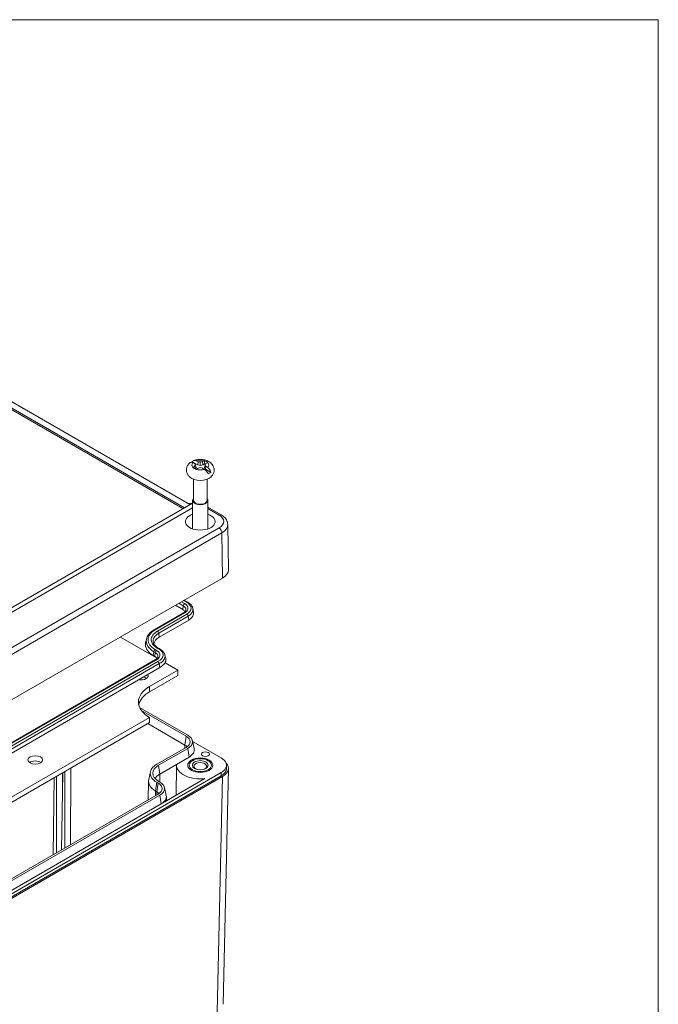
# Model space of a CAD drawing. Header units: millimetres. Extents: x 16 to 962, y 16 to 740.
# Tile 9 of 9: x 810 to 952, y 511 to 729. Entities that reach past the tile are written whole.
import ezdxf

# ---------------------------------------------------------------- set-up
doc = ezdxf.new("R2010")
doc.units = ezdxf.units.MM
doc.header["$LTSCALE"] = 3.5
for name, color, linetype, lineweight in [('Sketch Geometry (ANSI)', 7, 'Continuous', 9), ('Visible (ANSI)', 7, 'Continuous', 9), ('Visible Narrow (ANSI)', 7, 'Continuous', 9)]:
    doc.layers.add(name, color=color, linetype=linetype, lineweight=lineweight)

# ---------------------------------------------------------------- blocks, each defined once
blk = doc.blocks.new('Borders Hammond border')
at = {"layer": 'Sketch Geometry (ANSI)'}
for p, q in [((271.9, 208.4), (7.5, 208.4)), ((271.9, 7.5), (271.9, 208.4))]:
    blk.add_line(p, q, dxfattribs=at)

msp = doc.modelspace()

# ---------------------------------------------------------------- linework, layer by layer
at = {"layer": 'Visible (ANSI)'}
for p, q in [((848.0253, 622.0739), (743.5716, 682.3803)), ((742.3327, 681.6667), (846.7893, 621.3587)), ((846.4773, 621.1785), (742.3327, 681.3064)), ((848.5478, 631.5687), (849.7457, 630.8771)), ((849.0673, 630.6038), (849.1811, 629.9519)), ((849.2153, 629.9376), (849.3972, 630.2274)), ((849.2411, 630.9071), (849.3972, 630.2274)), ((849.8242, 631.6086), (849.7457, 630.8771)), ((849.7457, 630.8771), (850.3159, 630.7577)), ((850.3159, 631.5277), (850.3159, 630.7577)), ((850.3159, 630.7577), (850.886, 630.8771)), ((850.8076, 631.6086), (850.886, 630.8771)), ((850.886, 630.8771), (851.2592, 631.0925)), ((851.3907, 630.9071), (851.2345, 630.2274)), ((851.2345, 630.2274), (851.4412, 629.8982)), ((851.5645, 630.6038), (851.4412, 629.8982)), ((852.6392, 629.2065), (851.4412, 629.8982)), ((848.8152, 627.6996), (848.8152, 623.0259)), ((851.8165, 627.6996), (851.8165, 623.0259)), ((785.6136, 586.0389), (846.7893, 621.3587)), ((848.6184, 621.3687), (785.7467, 585.0697)), ((846.7893, 621.3587), (848.6184, 622.4147)), ((847.5698, 622.3369), (848.6184, 622.428)), ((848.6184, 622.4148), (848.0253, 622.0739)), ((848.6184, 623.0259), (848.6184, 616.7108)), ((852.0134, 623.0259), (852.0134, 616.7108)), ((852.0134, 621.49), (854.9333, 619.8042)), ((856.547, 607.6375), (856.3956, 617.6484)), ((787.2065, 566.5355), (855.2657, 605.8295)), ((846.4215, 598.8563), (844.8047, 599.7898)), ((847.5465, 600.4729), (846.7672, 600.9228)), ((846.6259, 598.1295), (840.1294, 594.3787)), ((848.6709, 599.1071), (848.8372, 598.3427)), ((841.2544, 592.7621), (847.751, 596.5129)), ((832.6375, 592.7651), (840.6501, 588.139)), ((838.3964, 592.295), (838.2301, 591.5306)), ((840.2343, 588.497), (839.9249, 588.6756)), ((842.4957, 588.7487), (842.6621, 587.9843)), ((840.4388, 587.7702), (797.7472, 563.1222)), ((842.5219, 587.0583), (845.3671, 585.4157)), ((798.8722, 561.5056), (841.3485, 586.0293)), ((845.3671, 585.4157), (839.0809, 581.7864)), ((839.0809, 580.625), (845.3671, 584.2543)), ((845.3671, 585.4157), (845.3671, 584.2543)), ((836.9058, 577.1778), (847.5683, 571.0219)), ((837.298, 576.5096), (847.1857, 570.801)), ((839.0809, 574.9814), (797.4821, 550.9643)), ((797.4821, 549.8029), (839.0809, 573.82)), ((838.6992, 573.5996), (846.9129, 568.8574)), ((839.0809, 574.9814), (839.0809, 573.82)), ((848.5808, 569.8275), (848.9635, 568.0692)), ((854.9565, 565.9995), (848.6174, 569.6594)), ((847.1857, 568.3427), (840.6891, 564.592)), ((847.5683, 568.1219), (841.0717, 564.3711)), ((841.3445, 562.4275), (845.0762, 564.582)), ((845.0661, 564.4203), (844.9588, 557.7271)), ((847.841, 566.1783), (845.0762, 564.582)), ((786.897, 523.4907), (854.9565, 562.7849)), ((819.6381, 545.651), (819.8964, 562.7439)), ((819.838, 562.7101), (819.819, 557.6219)), ((820.3476, 546.0607), (820.3476, 563.0043)), ((821.7022, 563.7864), (821.6387, 546.8061)), ((839.3024, 562.9563), (838.9197, 561.198)), ((856.5307, 563.6447), (855.3478, 511.4778)), ((856.1096, 564.4133), (856.121, 563.6989)), ((786.9051, 522.7716), (854.9646, 562.0658)), ((855.2497, 561.8918), (787.2063, 522.607)), ((817.7492, 544.5605), (818.0076, 561.6533)), ((818.4915, 544.989), (818.4915, 561.9327)), ((838.8789, 560.8481), (838.8127, 556.7215)), ((840.6891, 560.6203), (840.9985, 560.4417)), ((841.0717, 560.8412), (841.3811, 560.6626)), ((851.3574, 561.4214), (841.9632, 555.9976)), ((840.9985, 557.9834), (798.3069, 533.3355)), ((840.4164, 558.6767), (840.7257, 558.4981)), ((842.3936, 559.4682), (842.7764, 557.7099)), ((841.3811, 557.7626), (798.6895, 533.1146)), ((841.6538, 555.819), (798.9622, 531.171)), ((842.8311, 557.4477), (842.8462, 556.5074))]:
    msp.add_line(p, q, dxfattribs=at)
for centre, major_axis, ratio, start_param, end_param in [((850.3159, 630.2274), (2.9196, 0), 0.57735027, 2.22131758, 2.33504902), ((850.3159, 630.8328), (1.9015, 0), 0.57735027, 3.64815864, 4.205823), ((851.5882, 620.8119), (-8.3095, 10.6402), 0.4683232, 5.51578513, 5.55915793), ((851.5882, 619.3427), (4.7264, 12.6461), 0.66883484, 0.77278686, 0.81615965), ((851.578, 620.2757), (-4.619, 12.7439), 0.1738002, 5.63324007, 5.67175713), ((851.578, 619.7473), (0.7602, 13.5338), 0.37431185, 0.62267118, 0.66118824), ((849.0435, 619.3427), (4.7264, -12.6461), 0.66883484, 2.55136228, 2.59473507), ((849.0435, 620.8119), (-8.3095, -10.6402), 0.4683232, 4.09154931, 4.13492211), ((849.8583, 619.2828), (10.3048, -8.8065), 0.8562039, 2.16665026, 2.20516732), ((849.8583, 620.7402), (-12.1421, -6.026), 0.65569226, 4.36194198, 4.40045903), ((850.7734, 619.2828), (10.3048, 8.8065), 0.8562039, 0.93642534, 0.97494239), ((850.7734, 620.7402), (-12.1421, 6.026), 0.65569226, 5.02431893, 5.06283599), ((851.5882, 619.3427), (4.7264, 12.6461), 0.66883484, 0.54685758, 0.59023037), ((851.5882, 620.8119), (-8.3095, 10.6402), 0.4683232, 5.28985585, 5.33322865), ((850.3159, 630.8328), (-1.9015, 0), 0.57735027, 3.64815864, 4.205823), ((850.3159, 630.2274), (1.7707, 0), 0.57735027, 0.87057964, 1.0089682), ((849.0537, 620.2757), (-4.619, -12.7439), 0.1738002, 3.75302083, 3.79153789), ((849.0537, 619.7473), (0.7602, -13.5338), 0.37431185, 2.48040441, 2.51892147), ((849.0435, 620.8119), (-8.3095, -10.6402), 0.4683232, 3.86562003, 3.90899283), ((849.0435, 619.3427), (4.7264, -12.6461), 0.66883484, 2.325433, 2.3688058), ((850.3159, 629.0485), (-2.7768, 0), 0.57735027, 0.57934176, 2.56225089), ((850.3159, 630.2274), (-2.9196, 0), 0.57735027, 2.22131758, 2.4910714), ((850.3159, 623.0259), (1.6975, 0), 0.57735027, 2.655191, 6.76958696), ((850.3159, 623.0259), (1.5006, 0), 0.57735027, 3.14159265, 6.28318531), ((850.3159, 618.332), (3.2812, 0), 0.57735027, 2.11452828, 7.31024968), ((852.1718, 607.6155), (4.3753, 0), 0.5773063, 5.49782522, 6.29191129), ((845.0568, 598.0684), (1.93, 0), 0.57735027, 0.25511575, 0.78539816), ((845.0568, 598.0684), (3.8102, 0), 0.57735027, 5.49778714, 6.40819263), ((844.1287, 591.1027), (-4.0648, 0), 0.57735027, 5.49778714, 6.23678368), ((844.1287, 591.1027), (-5.945, 0), 0.57735027, 6.15817798, 7.06858347), ((838.8696, 587.7091), (1.93, 0), 0.57735027, 0.25511575, 0.78539816), ((838.8696, 587.7091), (3.8223, 0), 0.57735027, 5.41805456, 6.40819263), ((837.1636, 584.218), (1.6335, 0), 0.57735027, 4.3976758, 6.59789849), ((837.1636, 583.0566), (-1.6335, 0), 0.57735027, 3.80488192, 4.35740958), ((844.9742, 578.3839), (-8.3344, 0), 0.57735027, 5.49778714, 7.06858347), ((844.9742, 577.2225), (-8.3344, 0), 0.57735027, 5.49778714, 6.16221089), ((845.0568, 569.5719), (3.5518, 0), 0.57735027, 5.49778714, 7.06858347), ((845.0568, 567.7858), (2.625, 0), 0.57735027, 0.47283641, 0.78539816), ((845.0568, 569.5719), (3.0107, 0), 0.57735027, 5.49778714, 7.06858347), ((845.0568, 567.7858), (3.9375, 0), 0.57735027, 5.49778714, 6.40819263), ((813.8115, 564.3922), (-1.6335, 0), 0.57735027, 3.80488192, 5.61989604), ((844.1287, 562.6061), (-4.8643, 0), 0.57735027, 5.49778714, 7.06858347), ((850.3159, 564.3922), (-5.25, 0), 0.57735027, 6.22052139, 8.05369425), ((850.3159, 564.1556), (-1.4224, 0), 0.57735027, 2.27102907, 7.1537489), ((852.1553, 563.6778), (4.3757, 0), 0.57725136, 5.49787281, 6.76759528), ((844.1287, 562.6061), (-4.3232, 0), 0.57735027, 5.49778714, 7.06858347), ((844.1287, 560.82), (-3.9375, 0), 0.57735027, 5.49778714, 6.01804134), ((844.1287, 560.82), (-5.25, 0), 0.57735027, 6.15817798, 7.06858347), ((838.8696, 559.2126), (3.0107, 0), 0.57735027, 5.49778714, 7.06858347), ((838.8696, 559.2126), (3.5518, 0), 0.57735027, 5.49778714, 7.06858347), ((838.8696, 557.4265), (2.625, 0), 0.57735027, 0.47283641, 0.78539816), ((838.8696, 557.4265), (3.9617, 0), 0.57735027, 5.60844436, 6.51884986), ((838.8696, 557.4265), (3.9375, 0), 0.57735027, 5.49778714, 6.40819263)]:
    msp.add_ellipse(centre, major_axis=major_axis, ratio=ratio, start_param=start_param, end_param=end_param, dxfattribs=at)
for centre, major_axis in [((851.4482, 566.8321), (-0.875, 0)), ((813.8115, 565.5536), (1.6335, 0)), ((850.3159, 564.3922), (-2.7781, 0)), ((850.3159, 564.3922), (2.4544, 0)), ((850.3159, 564.3922), (-1.7558, 0))]:
    msp.add_ellipse(centre, major_axis=major_axis, ratio=0.57735027, dxfattribs=at)
for points, knots in [([(848.8478, 631.806), (849.1571, 631.9292), (849.4797, 632.0062), (850.1362, 632.0851), (850.4703, 632.0861), (851.1288, 632.011), (851.4532, 631.9354), (852.0749, 631.6924), (852.3743, 631.5263), (852.8609, 631.0945), (853.0601, 630.8514), (853.2971, 630.3331), (853.3619, 630.0875), (853.3876, 629.6124), (853.3595, 629.3865), (853.2331, 628.9591), (853.1324, 628.7603), (852.9018, 628.4278), (852.7744, 628.2898), (852.6396, 628.1708)], [3.32349414, 3.32349414, 3.32349414, 3.32349414, 3.72179895, 3.72179895, 4.1220514, 4.1220514, 4.52216565, 4.52216565, 4.92098292, 4.92098292, 5.23966825, 5.23966825, 5.46656555, 5.46656555, 5.66695579, 5.66695579, 5.87861951, 5.87861951, 6.07712891, 6.07712891, 6.07712891, 6.07712891]), ([(847.9922, 628.1708), (847.8286, 628.3152), (847.6754, 628.4878), (847.423, 628.9019), (847.3251, 629.1452), (847.2431, 629.629), (847.2449, 629.8622), (847.3266, 630.3045), (847.4056, 630.5123), (847.6255, 630.9072), (847.7731, 631.0862), (847.9825, 631.2836), (848.034, 631.3281), (848.0866, 631.3702)], [1.77685273, 1.77685273, 1.77685273, 1.77685273, 2.01773933, 2.01773933, 2.25862593, 2.25862593, 2.46251675, 2.46251675, 2.66713702, 2.66713702, 2.90582349, 2.90582349, 2.98128573, 2.98128573, 2.98128573, 2.98128573]), ([(848.6532, 631.3655), (848.5721, 631.4009), (848.4926, 631.4248), (848.3196, 631.4538), (848.2097, 631.4414), (848.1194, 631.3938), (848.1027, 631.3827), (848.0869, 631.3698)], [0.738553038, 0.738553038, 0.738553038, 0.738553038, 0.776114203, 0.776114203, 0.835953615, 0.835953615, 0.849953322, 0.849953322, 0.849953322, 0.849953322]), ([(848.5478, 631.5687), (848.6126, 631.6566), (848.699, 631.7311), (848.8859, 631.8309), (849.0235, 631.8589), (849.2216, 631.8447), (849.3086, 631.8255), (849.3933, 631.7928)], [0.069565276, 0.069565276, 0.069565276, 0.069565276, 0.118136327, 0.118136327, 0.177695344, 0.177695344, 0.214972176, 0.214972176, 0.214972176, 0.214972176]), ([(852.084, 628.886), (852.0198, 629.0099), (851.9347, 629.1451), (851.7487, 629.3982), (851.6106, 629.5537), (851.4114, 629.7396), (851.3238, 629.8122), (851.2384, 629.8729)], [0.069562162, 0.069562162, 0.069562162, 0.069562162, 0.117567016, 0.117567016, 0.177406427, 0.177406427, 0.214967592, 0.214967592, 0.214967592, 0.214967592]), ([(851.9785, 630.3002), (852.0596, 630.2371), (852.1391, 630.1598), (852.3121, 629.9587), (852.422, 629.7869), (852.554, 629.5026), (852.6072, 629.349), (852.6392, 629.2065)], [0.738553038, 0.738553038, 0.738553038, 0.738553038, 0.776114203, 0.776114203, 0.835953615, 0.835953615, 0.883958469, 0.883958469, 0.883958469, 0.883958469]), ([(854.9333, 619.8042), (855.0954, 619.7106), (855.2489, 619.6074), (855.5351, 619.3809), (855.6678, 619.2574), (855.907, 618.9886), (856.0136, 618.8432), (856.1926, 618.5308), (856.2648, 618.3636), (856.3651, 618.014), (856.3929, 617.8315), (856.3956, 617.6484)], [-0.785360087, -0.785360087, -0.785360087, -0.785360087, -0.630033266, -0.630033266, -0.474706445, -0.474706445, -0.319379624, -0.319379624, -0.164052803, -0.164052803, -0.008725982, -0.008725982, -0.008725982, -0.008725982]), ([(848.6709, 599.1071), (848.6463, 599.2197), (848.6092, 599.3298), (848.5128, 599.5415), (848.4536, 599.6431), (848.3163, 599.8364), (848.2383, 599.9281), (848.066, 600.1013), (847.9718, 600.1828), (847.7692, 600.3356), (847.6609, 600.4068), (847.5465, 600.4729)], [0.910405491, 0.910405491, 0.910405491, 0.910405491, 1.042483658, 1.042483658, 1.174561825, 1.174561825, 1.306639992, 1.306639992, 1.43871816, 1.43871816, 1.570796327, 1.570796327, 1.570796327, 1.570796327]), ([(847.1381, 598.6939), (847.1311, 598.6617), (847.1201, 598.6283), (847.088, 598.5577), (847.0668, 598.5207), (847.0123, 598.444), (846.979, 598.4044), (846.8996, 598.3245), (846.8535, 598.2843), (846.7488, 598.2053), (846.6902, 598.1666), (846.6259, 598.1295)], [5.622794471, 5.622794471, 5.622794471, 5.622794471, 5.754872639, 5.754872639, 5.886950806, 5.886950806, 6.019028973, 6.019028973, 6.15110714, 6.15110714, 6.283185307, 6.283185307, 6.283185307, 6.283185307]), ([(840.1294, 594.3787), (839.9485, 594.2743), (839.7781, 594.1621), (839.4614, 593.9232), (839.3149, 593.7964), (839.0491, 593.5291), (838.9296, 593.3885), (838.721, 593.0948), (838.6318, 592.9416), (838.4877, 592.625), (838.4327, 592.4615), (838.3964, 592.295)], [3.141592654, 3.141592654, 3.141592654, 3.141592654, 3.273670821, 3.273670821, 3.405748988, 3.405748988, 3.537827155, 3.537827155, 3.669905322, 3.669905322, 3.801983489, 3.801983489, 3.801983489, 3.801983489]), ([(841.22, 590.1994), (841.0693, 590.2772), (840.9299, 590.3604), (840.6766, 590.5349), (840.5627, 590.6261), (840.3623, 590.8128), (840.2759, 590.9084), (840.131, 591.1002), (840.0724, 591.1965), (839.9817, 591.387), (839.9495, 591.4813), (839.9292, 591.5745)], [1.515297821, 1.515297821, 1.515297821, 1.515297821, 1.65847569, 1.65847569, 1.801653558, 1.801653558, 1.944831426, 1.944831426, 2.088009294, 2.088009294, 2.231187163, 2.231187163, 2.231187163, 2.231187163]), ([(842.4957, 588.7487), (842.4691, 588.8711), (842.4276, 588.9905), (842.3188, 589.2191), (842.2515, 589.3283), (842.0955, 589.5348), (842.0066, 589.6323), (841.8106, 589.815), (841.7033, 589.9004), (841.473, 590.059), (841.3499, 590.1323), (841.22, 590.1994)], [0.910405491, 0.910405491, 0.910405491, 0.910405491, 1.053583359, 1.053583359, 1.196761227, 1.196761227, 1.339939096, 1.339939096, 1.483116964, 1.483116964, 1.626294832, 1.626294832, 1.626294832, 1.626294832]), ([(840.9509, 588.3346), (840.9439, 588.3024), (840.9329, 588.269), (840.9008, 588.1984), (840.8796, 588.1614), (840.8251, 588.0847), (840.7918, 588.0451), (840.7124, 587.9652), (840.6663, 587.925), (840.5616, 587.846), (840.503, 587.8073), (840.4388, 587.7702)], [5.622794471, 5.622794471, 5.622794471, 5.622794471, 5.754872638, 5.754872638, 5.886950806, 5.886950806, 6.019028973, 6.019028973, 6.15110714, 6.15110714, 6.283185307, 6.283185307, 6.283185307, 6.283185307]), ([(841.2347, 586.877), (841.228, 586.927), (841.214, 586.9796), (841.1727, 587.084), (841.1459, 587.1349), (841.0899, 587.218), (841.0628, 587.2514), (841.0056, 587.3098), (840.9757, 587.3345), (840.9447, 587.3543), (840.9438, 587.3549), (840.9429, 587.3555)], [0, 0, 0, 0, 0.0195193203, 0.0195193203, 0.0390516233, 0.0390516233, 0.0543075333, 0.0543075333, 0.0695660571, 0.0695660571, 0.0700280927, 0.0700280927, 0.0700280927, 0.0700280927]), ([(854.9565, 562.7849), (855.321, 562.9953), (856.0519, 563.6258), (856.2636, 564.862), (855.5032, 565.6839), (854.9565, 565.9995)], [-7.0684978, -7.0684978, -7.0684978, -7.0684978, -6.67584155, -6.08685718, -5.49787281, -5.49787281, -5.49787281, -5.49787281]), ([(854.9646, 562.0658), (855.3301, 562.2768), (855.9235, 562.7886), (856.1235, 563.3939), (856.1195, 563.6992)], [-7.068497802, -7.068497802, -7.068497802, -7.068497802, -6.675841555, -6.273920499, -6.273920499, -6.273920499, -6.273920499])]:
    msp.add_open_spline(points, degree=3, knots=knots, dxfattribs=at)
for points, degree in [([(848.6532, 631.3655), (848.6568, 631.3639), (848.6604, 631.3623), (848.664, 631.3607)], 3), ([(848.664, 630.3085), (848.6604, 630.3058), (848.6568, 630.303), (848.6532, 630.3002)], 3), ([(849.4047, 631.7883), (849.4009, 631.7898), (849.3971, 631.7913), (849.3933, 631.7928)], 3), ([(849.3933, 629.8729), (849.3971, 629.8756), (849.4009, 629.8783), (849.4047, 629.8809)], 3), ([(851.2384, 631.7928), (851.2346, 631.7913), (851.2308, 631.7898), (851.2271, 631.7883)], 3), ([(851.2271, 629.8809), (851.2308, 629.8783), (851.2346, 629.8756), (851.2384, 629.8729)], 3), ([(851.2384, 631.7928), (851.2501, 631.4333), (851.2592, 631.0925)], 2), ([(851.9677, 631.3607), (851.9713, 631.3623), (851.975, 631.3639), (851.9785, 631.3655)], 3), ([(851.9785, 630.3002), (851.975, 630.303), (851.9713, 630.3058), (851.9677, 630.3085)], 3)]:
    msp.add_open_spline(points, degree=degree, dxfattribs=at)
msp.add_rational_spline([(841.2347, 586.877), (841.291, 586.4579), (841.3485, 586.0293)], [0.999999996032, 0.999999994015, 0.999999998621], degree=2, dxfattribs=at)
at = {"layer": 'Visible Narrow (ANSI)'}
for p, q in [((852.0134, 621.194), (854.4958, 619.7608)), ((854.4958, 616.9032), (786.5878, 577.6965)), ((787.2065, 576.6311), (855.1145, 615.8378)), ((855.1145, 615.8378), (855.2657, 605.8295)), ((845.5957, 600.2465), (846.54, 599.7013)), ((846.8447, 600.1723), (846.156, 600.57)), ((846.54, 599.7013), (846.4215, 598.8563)), ((846.639, 600.8489), (847.3278, 600.4512)), ((840.3481, 594.357), (846.8447, 598.1078)), ((847.3278, 597.8289), (840.8312, 594.0781)), ((841.1359, 593.6071), (847.6324, 597.3578)), ((847.6324, 597.3578), (847.751, 596.5129)), ((841.1359, 593.6071), (841.2544, 592.7621)), ((840.0435, 589.5206), (839.9249, 588.6756)), ((840.0435, 589.5206), (840.3528, 589.342)), ((840.3528, 589.342), (840.2343, 588.497)), ((840.6575, 589.813), (840.3481, 589.9916)), ((797.9659, 563.1005), (840.6575, 587.7485)), ((840.9429, 587.3555), (798.449, 562.8216)), ((798.7537, 562.3505), (841.2347, 586.877)), ((839.0809, 581.7864), (839.0809, 580.625)), ((846.9129, 568.8574), (846.9053, 568.1809)), ((846.9129, 568.8574), (847.1857, 570.801)), ((847.841, 566.1783), (847.5683, 568.1219)), ((841.3445, 562.4275), (841.0717, 564.3711)), ((841.3445, 562.4275), (841.3642, 560.6723)), ((854.9565, 562.7849), (854.9646, 562.0658)), ((840.4164, 558.6767), (840.6891, 560.6203)), ((840.7257, 558.4981), (840.9985, 560.4417)), ((855.2497, 561.8918), (854.0669, 509.7288)), ((840.4164, 558.6767), (840.4047, 557.6406)), ((840.7257, 558.4981), (840.7181, 557.8216)), ((841.6538, 555.819), (841.3811, 557.7626))]:
    msp.add_line(p, q, dxfattribs=at)
for centre, major_axis, ratio, start_param, end_param in [((850.3159, 630.8346), (-1.8865, 0), 0.57735027, 5.77910125, 6.78726936), ((850.3159, 630.8346), (1.8865, 0), 0.57735027, 1.06671227, 2.07488038), ((850.3159, 630.8346), (-1.8865, 0), 0.57735027, 1.06671227, 2.07488038), ((850.3159, 630.8346), (1.8865, 0), 0.57735027, 5.77910125, 6.78726936), ((854.4958, 619.0464), (0.4375, 0.7578), 0.57735027, 0, 0.78539816), ((852.0206, 618.332), (3.5003, 0), 0.5773063, 5.49782522, 7.06854539), ((854.4958, 616.1888), (0.4375, -0.7578), 0.57735027, 0.79412481, 2.35619449), ((852.0206, 617.6176), (4.3752, 0.0132), 0.57732037, 5.49608024, 6.29016631), ((846.8447, 599.8151), (0.2187, 0.3789), 0.57735027, 0.78539816, 2.18166156), ((845.0568, 598.8449), (2.0977, 0), 0.57735027, 6.15817798, 7.06858347), ((845.0568, 599.1401), (2.5285, 0), 0.57735027, 5.49778714, 7.06858347), ((847.3278, 600.094), (0.2188, 0.3789), 0.57735027, 0, 0.78539816), ((845.0568, 599.1401), (3.2117, 0), 0.57735027, 5.49778714, 7.06858347), ((846.8447, 597.7506), (-0.2187, 0.3789), 0.57735027, 5.49778714, 6.28318531), ((847.3278, 597.4717), (-0.2187, 0.3789), 0.57735027, 4.10152374, 5.49778714), ((845.0568, 598.8449), (3.6425, 0), 0.57735027, 5.49778714, 6.40819263), ((844.1287, 592.1743), (-5.3465, 0), 0.57735027, 5.49778714, 7.06858347), ((844.1287, 592.1743), (-4.6633, 0), 0.57735027, 5.49778714, 7.12408198), ((844.1287, 591.8792), (-4.2325, 0), 0.57735027, 5.49778714, 6.40819263), ((840.3481, 593.9998), (-0.2187, 0.3789), 0.57735027, 5.49778714, 6.28318531), ((840.8312, 593.7209), (-0.2188, 0.3789), 0.57735027, 4.10152374, 5.49778714), ((844.1287, 591.8792), (-5.7773, 0), 0.57735027, 6.15817798, 7.06858347), ((840.3481, 589.6344), (0.2187, 0.3789), 0.57735027, 0.78539816, 2.18166156), ((840.6575, 589.4558), (0.2188, 0.3789), 0.57735027, 0.78539816, 2.18166156), ((838.8696, 588.4856), (2.0977, 0), 0.57735027, 6.15817798, 7.06858347), ((838.8696, 588.7808), (2.5285, 0), 0.57735027, 5.49778714, 7.06858347), ((838.8696, 588.7808), (3.2238, 0), 0.57735027, 5.4109636, 7.12408198), ((841.0192, 589.8107), (0.2008, 0.3887), 0.54443572, 0, 0.75914704), ((838.8696, 588.4856), (3.6547, 0), 0.57735027, 5.41624495, 6.40819263), ((840.6575, 587.3913), (-0.2188, 0.3789), 0.57735027, 5.49778714, 6.28318531)]:
    msp.add_ellipse(centre, major_axis=major_axis, ratio=ratio, start_param=start_param, end_param=end_param, dxfattribs=at)

# ---------------------------------------------------------------- block references
at = {"xscale": 3.5, "yscale": 3.5, "zscale": 3.5}
msp.add_blockref('Borders Hammond border', (0, 0), dxfattribs=at)

doc.saveas('drawing.dxf')
